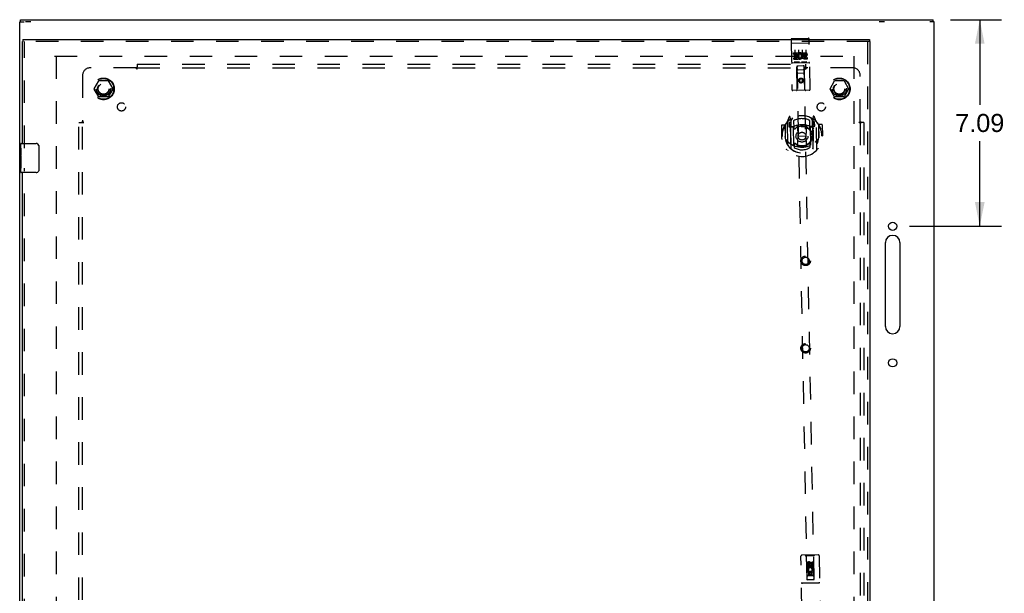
# Model space of a CAD drawing. Header units: inches. Extents: x 0 to 141, y 0 to 91.
# Tile 12 of 15: x 33 to 67, y 47 to 67. Entities that reach past the tile are written whole.
import ezdxf

# ---------------------------------------------------------------- set-up
doc = ezdxf.new("R2010")
doc.units = ezdxf.units.IN
doc.header["$LTSCALE"] = 7.730338
doc.header["$MEASUREMENT"] = 0
doc.linetypes.add('HIDDEN', pattern=[0.2, 0.1, -0.1])
doc.layers.get('0').update_dxf_attribs({"linetype": 'CONTINUOUS'})
for name, color, linetype in [('DEFAULT_2', 8, 'HIDDEN'), ('DIMENSIONS', 7, 'CONTINUOUS'), ('DOOR_ASSEMBLY', 7, 'CONTINUOUS'), ('SUBPANEL', 7, 'CONTINUOUS')]:
    doc.layers.add(name, color=color, linetype=linetype)
doc.styles.get("Standard").update_dxf_attribs({"font": 'arial.ttf'})
doc.dimstyles.new('DIMSTYLE_1', dxfattribs={"dimtxt": 0.620081, "dimasz": 0.826774, "dimexe": 0.09, "dimexo": 0.07, "dimgap": 0.0375, "dimtad": 0, "dimtih": 1, "dimtoh": 1, "dimzin": 4, "dimdsep": 46, "dimtxsty": 'Standard', "dimblk": '_FILLED', "dimblk1": '_FILLED', "dimblk2": '_FILLED', "dimcen": 0.09, "dimadec": 3, "dimazin": 1, "dimtfac": 1, "dimtdec": 3, "dimtofl": 0, "dimtmove": 0, "dimatfit": 3, "dimldrblk": '_FILLED', "dimfxl": 0, "dimtolj": 1, "dimtzin": 4, "dimarcsym": 0})

# ---------------------------------------------------------------- blocks, each defined once
blk = doc.blocks.new('_FILLED')
at = {"color": 0, "linetype": 'ByBlock'}
blk.add_solid([(0, 0), (-1, 0.2), (-1, -0.2)], dxfattribs=at)
blk = doc.blocks.new('*D1')
at = {"layer": 'DIMENSIONS', "color": 2, "linetype": 'Continuous'}
for p, q in [((64.723, 66.695), (66.474, 66.695)), ((65.73, 66.695), (65.73, 63.77)), ((65.73, 59.605), (65.73, 62.53)), ((63.318, 59.605), (66.474, 59.605))]:
    blk.add_line(p, q, dxfattribs=at)
at = {"layer": 'DIMENSIONS', "color": 2, "linetype": 'Continuous', "xscale": 0.8267740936, "yscale": 0.8267740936, "zscale": 0.8267740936}
for p, rotation in [((65.73, 66.695), 90), ((65.73, 59.605), 270)]:
    blk.add_blockref('_FILLED', p, dxfattribs=dict(at, rotation=rotation))
at = {"layer": 'DIMENSIONS', "color": 2, "linetype": 'Continuous', "insert": (65.73, 63.46), "char_height": 0.6201, "width": 1.68505, "attachment_point": 2, "line_spacing_factor": 0.9}
blk.add_mtext('7.09', dxfattribs=at)

msp = doc.modelspace()

# ---------------------------------------------------------------- linework, layer by layer
at = {"color": 3, "linetype": 'Continuous'}
for p, q in [((32.785, 24.77), (32.785, 66.62)), ((32.81, 66.695), (64.135, 66.695)), ((64.16, 24.77), (64.16, 66.62)), ((62.49, 56.167), (62.49, 59.042)), ((62.99, 59.042), (62.99, 56.167))]:
    msp.add_line(p, q, dxfattribs=at)
at = {"color": 7, "linetype": 'Continuous'}
for p, q in [((32.785, 66.62), (32.94, 66.62)), ((32.81, 66.62), (32.81, 66.695)), ((33.163, 66.62), (32.981, 66.62)), ((62.463, 66.62), (62.281, 66.62)), ((64.16, 66.62), (64.015, 66.62)), ((64.135, 66.62), (64.135, 66.695))]:
    msp.add_line(p, q, dxfattribs=at)
at = {"color": 3, "linetype": 'Continuous'}
for centre in [(62.74, 59.605), (62.74, 54.917)]:
    msp.add_circle(centre, 0.141, dxfattribs=at)
for centre, start, end in [((62.74, 59.042), 0, 180), ((62.74, 56.167), 180, 360)]:
    msp.add_arc(centre, 0.25, start, end, dxfattribs=at)
at = {"layer": 'DEFAULT_2', "color": 8, "linetype": 'HIDDEN'}
for p, q in [((33.98, 65.445), (61.465, 65.445)), ((34.035, 65.442), (34.035, 25.948)), ((61.41, 65.442), (61.41, 25.948)), ((35.342, 64.325), (35.496, 64.593)), ((35.814, 64.598), (35.505, 64.598)), ((35.823, 64.593), (35.977, 64.325)), ((60.592, 64.325), (60.746, 64.593)), ((61.064, 64.598), (60.755, 64.598)), ((61.073, 64.593), (61.227, 64.325)), ((35.496, 64.048), (35.342, 64.315)), ((35.977, 64.315), (35.823, 64.048)), ((60.746, 64.048), (60.592, 64.315)), ((61.227, 64.315), (61.073, 64.048)), ((35.814, 64.043), (35.505, 64.043)), ((61.064, 64.043), (60.755, 64.043))]:
    msp.add_line(p, q, dxfattribs=at)
for centre, radius in [((35.66, 64.32), 0.372), ((35.66, 64.32), 0.356), ((60.91, 64.32), 0.372), ((60.91, 64.32), 0.356), ((35.66, 64.32), 0.204), ((35.66, 64.32), 0.183), ((60.91, 64.32), 0.204), ((60.91, 64.32), 0.183)]:
    msp.add_circle(centre, radius, dxfattribs=at)
for centre, start, end in [((35.505, 64.588), 90.0113, 149.988), ((35.814, 64.588), 30.0108, 89.9876), ((60.755, 64.588), 90.0113, 149.988), ((61.064, 64.588), 30.0108, 89.9876), ((35.351, 64.32), 150.0117, 209.9873), ((35.968, 64.32), 330.0117, 29.9873), ((60.601, 64.32), 150.0117, 209.9873), ((61.218, 64.32), 330.0117, 29.9873), ((35.505, 64.053), 210.0108, 269.9876), ((35.814, 64.053), 270.0113, 329.988), ((60.755, 64.053), 210.0108, 269.9876), ((61.064, 64.053), 270.0113, 329.988)]:
    msp.add_arc(centre, 0.01, start, end, dxfattribs=at)
at = {"layer": 'DOOR_ASSEMBLY', "color": 3, "linetype": 'Continuous'}
for p, q in [((32.88, 62.445), (32.88, 65.945)), ((32.893, 66.02), (61.942, 66.02)), ((61.955, 65.945), (61.955, 25.445)), ((32.88, 46.195), (32.88, 61.445))]:
    msp.add_line(p, q, dxfattribs=at)
at = {"layer": 'DOOR_ASSEMBLY', "color": 7, "linetype": 'Continuous'}
for p, q in [((32.88, 65.945), (32.893, 65.945)), ((32.893, 66.02), (32.893, 65.945)), ((61.942, 66.02), (61.942, 65.945)), ((61.955, 65.945), (61.942, 65.945)), ((32.82, 62.286), (32.82, 62.43)), ((32.82, 62.03), (32.82, 62.283)), ((32.828, 62.228), (32.82, 62.228)), ((32.83, 62.06), (32.83, 62.217)), ((32.835, 62.445), (33.345, 62.445)), ((33.444, 62.345), (33.444, 61.545)), ((32.82, 62.06), (32.83, 62.06)), ((32.82, 61.46), (32.82, 62.028)), ((32.822, 61.998), (32.82, 61.998)), ((32.82, 61.866), (32.829, 61.866)), ((32.83, 61.877), (32.83, 61.93)), ((32.82, 61.83), (32.83, 61.83)), ((32.82, 61.767), (32.83, 61.767)), ((32.82, 61.599), (32.83, 61.599)), ((32.83, 61.599), (32.83, 61.83)), ((33.345, 61.445), (32.835, 61.445))]:
    msp.add_line(p, q, dxfattribs=at)
at = {"layer": 'DOOR_ASSEMBLY', "color": 8, "linetype": 'HIDDEN'}
for p, q in [((61.942, 65.945), (32.893, 65.945)), ((32.955, 62.29), (32.955, 65.945)), ((59.253, 66.015), (59.286, 64.29)), ((59.275, 65.887), (59.275, 65.886)), ((59.276, 65.887), (59.275, 65.887)), ((59.277, 65.887), (59.276, 65.887)), ((59.278, 65.887), (59.277, 65.887)), ((59.279, 65.887), (59.278, 65.887)), ((59.279, 65.887), (59.279, 65.887)), ((59.28, 65.887), (59.279, 65.887)), ((59.281, 65.887), (59.28, 65.887)), ((59.282, 65.887), (59.281, 65.887)), ((59.283, 65.887), (59.282, 65.887)), ((59.283, 66.045), (59.848, 66.056)), ((59.284, 65.887), (59.283, 65.887)), ((59.286, 65.887), (59.285, 65.887)), ((59.286, 65.887), (59.851, 65.898)), ((59.851, 65.898), (59.852, 65.898)), ((59.852, 65.898), (59.853, 65.898)), ((59.853, 65.898), (59.853, 65.898)), ((59.853, 65.898), (59.854, 65.898)), ((59.854, 65.898), (59.855, 65.898)), ((59.855, 65.898), (59.856, 65.898)), ((59.856, 65.898), (59.857, 65.898)), ((59.857, 65.898), (59.858, 65.898)), ((59.858, 65.898), (59.858, 65.898)), ((59.858, 65.898), (59.859, 65.898)), ((59.859, 65.898), (59.86, 65.898)), ((59.86, 65.898), (59.861, 65.898)), ((59.861, 65.898), (59.862, 65.898)), ((59.862, 65.898), (59.862, 65.898)), ((59.862, 65.898), (59.863, 65.898)), ((59.863, 65.898), (59.864, 65.898)), ((59.911, 64.302), (59.878, 66.027)), ((61.88, 65.945), (61.88, 25.445)), ((59.272, 65.886), (59.272, 65.886)), ((59.273, 65.886), (59.272, 65.886)), ((59.274, 65.886), (59.273, 65.886)), ((59.275, 65.886), (59.274, 65.886)), ((59.343, 65.553), (59.499, 65.556)), ((59.344, 65.511), (59.343, 65.553)), ((59.385, 65.656), (59.391, 65.35)), ((59.502, 65.379), (59.499, 65.556)), ((59.51, 65.658), (59.516, 65.352)), ((59.635, 65.661), (59.641, 65.355)), ((59.655, 65.559), (59.747, 65.561)), ((59.656, 65.517), (59.655, 65.559)), ((59.76, 65.663), (59.766, 65.357)), ((59.299, 65.217), (59.863, 65.228)), ((59.344, 65.511), (59.457, 65.513)), ((59.346, 65.383), (59.46, 65.385)), ((59.347, 65.34), (59.346, 65.383)), ((59.347, 65.34), (59.503, 65.343)), ((59.366, 65.469), (59.458, 65.471)), ((59.366, 65.427), (59.366, 65.469)), ((59.366, 65.427), (59.459, 65.428)), ((59.542, 65.238), (59.37, 65.235)), ((59.458, 65.471), (59.457, 65.513)), ((59.46, 65.385), (59.459, 65.428)), ((59.502, 65.379), (59.515, 65.398)), ((59.503, 65.343), (59.503, 65.356)), ((59.506, 65.354), (59.503, 65.356)), ((59.524, 65.509), (59.506, 65.548)), ((59.792, 65.243), (59.62, 65.239)), ((59.656, 65.517), (59.748, 65.519)), ((59.717, 65.433), (59.764, 65.434)), ((59.721, 65.474), (59.749, 65.475)), ((59.722, 65.39), (59.815, 65.392)), ((59.723, 65.347), (59.815, 65.349)), ((59.815, 65.349), (59.815, 65.392)), ((59.478, 65.104), (59.457, 65.103)), ((59.469, 64.293), (59.457, 65.103)), ((59.458, 65.103), (59.797, 47.474)), ((59.688, 65.108), (59.478, 65.104)), ((59.501, 64.979), (59.671, 64.982)), ((59.71, 65.108), (59.688, 65.108)), ((60.047, 47.479), (59.708, 65.108)), ((59.729, 64.298), (59.71, 65.108)), ((59.716, 64.858), (59.46, 64.853)), ((59.591, 64.678), (59.53, 64.64)), ((59.53, 64.64), (59.531, 64.568)), ((59.53, 64.64), (59.54, 64.635)), ((59.531, 64.568), (59.541, 64.574)), ((59.531, 64.568), (59.594, 64.533)), ((59.592, 64.666), (59.54, 64.635)), ((59.54, 64.635), (59.541, 64.574)), ((59.541, 64.574), (59.594, 64.545)), ((59.591, 64.678), (59.592, 64.666)), ((59.655, 64.643), (59.591, 64.678)), ((59.645, 64.637), (59.592, 64.666)), ((59.594, 64.545), (59.646, 64.576)), ((59.594, 64.533), (59.656, 64.571)), ((59.594, 64.533), (59.594, 64.545)), ((59.655, 64.643), (59.645, 64.637)), ((59.646, 64.576), (59.645, 64.637)), ((59.656, 64.571), (59.646, 64.576)), ((59.656, 64.571), (59.655, 64.643)), ((59.882, 64.271), (59.317, 64.26)), ((59.191, 63.362), (59.124, 63.185)), ((59.215, 63.262), (59.215, 63.262)), ((59.215, 63.262), (59.215, 63.262)), ((59.215, 63.262), (59.215, 63.262)), ((59.236, 63.279), (59.22, 63.359)), ((59.255, 62.263), (59.236, 63.279)), ((59.263, 62.268), (59.243, 63.271)), ((59.245, 63.212), (59.312, 63.322)), ((59.246, 63.246), (59.25, 63.039)), ((59.344, 63.226), (59.349, 62.973)), ((59.899, 62.984), (59.894, 63.237)), ((59.922, 63.334), (59.994, 63.226)), ((59.995, 63.053), (59.991, 63.261)), ((60.013, 62.282), (59.993, 63.285)), ((60.013, 63.375), (60.001, 63.294)), ((60.001, 63.294), (60.02, 62.278)), ((60.063, 63.188), (60.003, 63.187)), ((60.022, 63.277), (60.018, 63.281)), ((60.115, 63.204), (60.042, 63.378)), ((60.066, 63.038), (60.063, 63.188)), ((60.139, 62.226), (60.12, 63.193)), ((58.922, 63.06), (58.93, 62.687)), ((59.04, 63.077), (58.937, 63.075)), ((59.04, 63.077), (59.047, 62.689)), ((59.048, 63.062), (59.04, 63.077)), ((59.047, 63.08), (59.056, 62.623)), ((59.12, 63.174), (59.139, 62.207)), ((59.238, 63.172), (59.178, 63.171)), ((59.178, 63.171), (59.181, 63.021)), ((59.181, 63.021), (59.241, 63.022)), ((59.187, 63.143), (59.217, 63.098)), ((59.246, 63.152), (59.191, 63.151)), ((59.341, 63.023), (59.268, 63.021)), ((59.271, 63.019), (59.337, 63.021)), ((59.353, 62.382), (59.341, 63.013)), ((59.46, 63.041), (59.497, 62.698)), ((59.786, 63.047), (59.762, 62.703)), ((59.978, 63.035), (59.906, 63.034)), ((59.906, 63.024), (59.918, 62.393)), ((59.91, 63.032), (59.976, 63.033)), ((60.051, 63.167), (59.996, 63.166)), ((60.006, 63.037), (60.066, 63.038)), ((60.026, 63.113), (60.055, 63.16)), ((60.197, 63.102), (60.206, 62.645)), ((60.204, 63.1), (60.197, 63.084)), ((60.307, 63.101), (60.204, 63.1)), ((60.212, 62.711), (60.204, 63.1)), ((60.322, 63.087), (60.329, 62.714)), ((58.93, 62.687), (58.945, 62.687)), ((59.047, 62.689), (59.062, 62.689)), ((59.056, 62.623), (59.056, 62.62)), ((59.473, 62.358), (59.497, 62.698)), ((59.497, 62.698), (59.762, 62.703)), ((59.799, 62.364), (59.762, 62.703)), ((60.212, 62.711), (60.197, 62.711)), ((60.206, 62.645), (60.205, 62.642)), ((60.314, 62.713), (60.329, 62.714)), ((59.36, 62.412), (59.362, 62.31)), ((59.912, 62.32), (59.91, 62.423)), ((32.955, 46.04), (32.955, 61.6)), ((60.188, 48.324), (59.623, 48.313)), ((60.036, 48.291), (60.066, 48.322)), ((59.63, 46.426), (59.594, 48.283)), ((59.776, 48.286), (59.746, 48.316)), ((60.036, 48.291), (59.776, 48.286)), ((59.776, 48.286), (59.795, 47.477)), ((59.807, 47.927), (59.805, 48.02)), ((59.847, 48.02), (59.849, 47.928)), ((59.911, 48.051), (59.849, 48.013)), ((59.849, 48.013), (59.859, 48.008)), ((59.849, 48.013), (59.851, 47.941)), ((59.911, 48.039), (59.859, 48.008)), ((59.859, 48.008), (59.86, 47.947)), ((59.892, 47.993), (59.891, 48.021)), ((59.974, 48.016), (59.911, 48.051)), ((59.911, 48.051), (59.911, 48.039)), ((59.964, 48.01), (59.911, 48.039)), ((59.932, 48.036), (59.933, 47.99)), ((59.974, 48.016), (59.964, 48.01)), ((59.965, 47.949), (59.964, 48.01)), ((59.974, 48.087), (60.017, 48.088)), ((59.976, 47.994), (59.974, 48.087)), ((59.976, 47.944), (59.974, 48.016)), ((60.017, 48.088), (60.019, 47.995)), ((60.048, 47.481), (60.036, 48.291)), ((60.219, 48.295), (60.254, 46.438)), ((60.045, 47.731), (59.79, 47.727)), ((59.849, 47.928), (59.807, 47.927)), ((59.81, 47.771), (59.987, 47.774)), ((59.813, 47.615), (59.81, 47.771)), ((59.857, 47.796), (59.818, 47.779)), ((59.851, 47.941), (59.86, 47.947)), ((59.851, 47.941), (59.914, 47.906)), ((59.895, 47.73), (59.853, 47.729)), ((59.853, 47.729), (59.855, 47.616)), ((59.86, 47.947), (59.913, 47.918)), ((59.897, 47.638), (59.895, 47.73)), ((59.913, 47.918), (59.965, 47.949)), ((59.914, 47.906), (59.913, 47.918)), ((59.914, 47.906), (59.976, 47.944)), ((59.981, 47.732), (59.938, 47.731)), ((59.938, 47.731), (59.94, 47.639)), ((59.976, 47.944), (59.965, 47.949)), ((59.987, 47.774), (59.968, 47.787)), ((59.983, 47.618), (59.981, 47.732)), ((60.012, 47.778), (60.011, 47.775)), ((60.011, 47.775), (60.023, 47.775)), ((60.023, 47.775), (60.026, 47.619)), ((60.207, 47.359), (59.642, 47.349)), ((59.795, 47.477), (60.048, 47.481)), ((59.798, 47.478), (59.799, 47.478)), ((59.799, 47.478), (59.802, 47.478)), ((59.802, 47.474), (59.799, 47.474)), ((59.802, 47.478), (59.809, 47.479)), ((59.808, 47.474), (59.802, 47.474)), ((59.817, 47.474), (59.808, 47.474)), ((59.809, 47.479), (60.027, 47.483)), ((59.855, 47.616), (59.813, 47.615)), ((59.817, 47.474), (60.027, 47.478)), ((60.005, 47.606), (59.835, 47.602)), ((59.94, 47.639), (59.897, 47.638)), ((60.026, 47.619), (59.983, 47.618)), ((60.027, 47.483), (60.036, 47.483)), ((60.035, 47.479), (60.027, 47.478)), ((60.042, 47.479), (60.035, 47.479)), ((60.036, 47.483), (60.042, 47.483)), ((60.042, 47.483), (60.045, 47.483)), ((60.045, 47.479), (60.042, 47.479)), ((60.046, 47.479), (60.045, 47.479))]:
    msp.add_line(p, q, dxfattribs=at)
for points in [[(59.285, 65.887), (59.284, 65.887), (59.284, 65.887)], [(59.864, 65.898), (59.865, 65.897), (59.865, 65.897), (59.865, 65.897), (59.866, 65.897), (59.866, 65.897), (59.867, 65.897), (59.867, 65.897), (59.867, 65.897), (59.868, 65.897), (59.868, 65.897), (59.868, 65.897), (59.869, 65.897), (59.869, 65.897), (59.869, 65.897), (59.87, 65.897), (59.87, 65.897), (59.87, 65.897), (59.871, 65.897), (59.871, 65.896), (59.871, 65.896), (59.872, 65.896), (59.872, 65.896), (59.872, 65.896), (59.872, 65.896), (59.873, 65.896), (59.873, 65.896), (59.873, 65.896), (59.874, 65.896), (59.874, 65.896), (59.874, 65.896), (59.874, 65.896), (59.875, 65.896), (59.875, 65.895), (59.875, 65.895), (59.875, 65.895), (59.876, 65.895), (59.876, 65.895), (59.876, 65.895), (59.876, 65.895), (59.876, 65.895), (59.877, 65.895), (59.877, 65.895), (59.877, 65.895), (59.877, 65.895), (59.877, 65.894), (59.878, 65.894), (59.878, 65.894), (59.878, 65.894), (59.878, 65.894), (59.878, 65.894), (59.879, 65.894), (59.879, 65.894), (59.879, 65.894), (59.879, 65.894), (59.879, 65.894), (59.879, 65.893), (59.879, 65.893), (59.879, 65.893), (59.88, 65.893), (59.88, 65.893), (59.88, 65.893), (59.88, 65.893), (59.88, 65.893), (59.88, 65.893), (59.88, 65.893), (59.88, 65.892), (59.88, 65.892), (59.88, 65.892), (59.88, 65.892), (59.88, 65.892), (59.881, 65.892), (59.881, 65.892), (59.881, 65.892), (59.881, 65.892), (59.881, 65.891), (59.881, 65.891), (59.881, 65.891), (59.881, 65.891)], [(59.272, 65.886), (59.271, 65.886), (59.271, 65.886), (59.27, 65.886), (59.27, 65.886), (59.27, 65.886), (59.269, 65.886), (59.269, 65.886), (59.269, 65.886), (59.268, 65.885), (59.268, 65.885), (59.268, 65.885), (59.267, 65.885), (59.267, 65.885), (59.267, 65.885), (59.266, 65.885), (59.266, 65.885), (59.266, 65.885), (59.265, 65.885), (59.265, 65.885), (59.265, 65.885), (59.264, 65.885), (59.264, 65.885), (59.264, 65.884), (59.264, 65.884), (59.263, 65.884), (59.263, 65.884), (59.263, 65.884), (59.263, 65.884), (59.262, 65.884), (59.262, 65.884), (59.262, 65.884), (59.262, 65.884), (59.261, 65.884), (59.261, 65.883), (59.261, 65.883), (59.261, 65.883), (59.26, 65.883), (59.26, 65.883), (59.26, 65.883), (59.26, 65.883), (59.259, 65.883), (59.259, 65.883), (59.259, 65.883), (59.259, 65.883), (59.259, 65.882), (59.259, 65.882), (59.258, 65.882), (59.258, 65.882), (59.258, 65.882), (59.258, 65.882), (59.258, 65.882), (59.258, 65.882), (59.257, 65.882), (59.257, 65.882), (59.257, 65.881), (59.257, 65.881), (59.257, 65.881), (59.257, 65.881), (59.257, 65.881), (59.257, 65.881), (59.257, 65.881), (59.256, 65.881), (59.256, 65.881), (59.256, 65.881), (59.256, 65.88), (59.256, 65.88), (59.256, 65.88), (59.256, 65.88), (59.256, 65.88), (59.256, 65.88), (59.256, 65.88), (59.256, 65.88), (59.256, 65.88), (59.256, 65.879), (59.256, 65.879), (59.256, 65.879), (59.256, 65.879)], [(59.37, 65.235), (59.37, 65.235), (59.369, 65.235), (59.369, 65.235), (59.369, 65.235), (59.369, 65.235), (59.369, 65.235), (59.368, 65.235), (59.368, 65.235), (59.368, 65.235), (59.368, 65.235), (59.368, 65.235), (59.367, 65.235), (59.367, 65.235), (59.367, 65.235), (59.367, 65.235), (59.367, 65.235), (59.367, 65.235), (59.366, 65.235), (59.366, 65.235), (59.366, 65.235), (59.366, 65.235), (59.366, 65.235), (59.366, 65.235), (59.366, 65.235), (59.365, 65.235), (59.365, 65.235), (59.365, 65.235), (59.365, 65.235), (59.365, 65.235), (59.365, 65.235), (59.365, 65.235), (59.365, 65.235), (59.364, 65.235), (59.364, 65.235), (59.364, 65.235), (59.364, 65.235), (59.364, 65.235), (59.364, 65.235), (59.364, 65.235), (59.364, 65.236), (59.364, 65.236), (59.364, 65.236), (59.363, 65.236), (59.363, 65.236), (59.363, 65.236), (59.363, 65.236)], [(59.548, 65.239), (59.548, 65.239), (59.548, 65.239), (59.548, 65.239), (59.548, 65.239), (59.548, 65.239), (59.548, 65.239), (59.548, 65.239), (59.547, 65.239), (59.547, 65.239), (59.547, 65.239), (59.547, 65.239), (59.547, 65.239), (59.547, 65.239), (59.547, 65.239), (59.547, 65.239), (59.547, 65.239), (59.546, 65.239), (59.546, 65.239), (59.546, 65.239), (59.546, 65.239), (59.546, 65.238), (59.546, 65.238), (59.546, 65.238), (59.545, 65.238), (59.545, 65.238), (59.545, 65.238), (59.545, 65.238), (59.545, 65.238), (59.545, 65.238), (59.545, 65.238), (59.544, 65.238), (59.544, 65.238), (59.544, 65.238), (59.544, 65.238), (59.544, 65.238), (59.544, 65.238), (59.543, 65.238), (59.543, 65.238), (59.543, 65.238), (59.543, 65.238), (59.543, 65.238), (59.542, 65.238), (59.542, 65.238), (59.542, 65.238), (59.542, 65.238)], [(59.62, 65.239), (59.62, 65.239), (59.619, 65.239), (59.619, 65.239), (59.619, 65.239), (59.619, 65.239), (59.619, 65.239), (59.618, 65.239), (59.618, 65.239), (59.618, 65.239), (59.618, 65.24), (59.618, 65.24), (59.617, 65.24), (59.617, 65.24), (59.617, 65.24), (59.617, 65.24), (59.617, 65.24), (59.617, 65.24), (59.616, 65.24), (59.616, 65.24), (59.616, 65.24), (59.616, 65.24), (59.616, 65.24), (59.616, 65.24), (59.616, 65.24), (59.615, 65.24), (59.615, 65.24), (59.615, 65.24), (59.615, 65.24), (59.615, 65.24), (59.615, 65.24), (59.615, 65.24), (59.615, 65.24), (59.614, 65.24), (59.614, 65.24), (59.614, 65.24), (59.614, 65.24), (59.614, 65.24), (59.614, 65.24), (59.614, 65.24), (59.614, 65.24), (59.614, 65.24), (59.614, 65.24), (59.613, 65.24), (59.613, 65.24), (59.613, 65.241), (59.613, 65.241)], [(59.798, 65.244), (59.798, 65.244), (59.798, 65.244), (59.798, 65.244), (59.798, 65.244), (59.798, 65.244), (59.798, 65.244), (59.797, 65.244), (59.797, 65.244), (59.797, 65.244), (59.797, 65.244), (59.797, 65.244), (59.797, 65.244), (59.797, 65.244), (59.797, 65.244), (59.797, 65.243), (59.796, 65.243), (59.796, 65.243), (59.796, 65.243), (59.796, 65.243), (59.796, 65.243), (59.796, 65.243), (59.796, 65.243), (59.796, 65.243), (59.795, 65.243), (59.795, 65.243), (59.795, 65.243), (59.795, 65.243), (59.795, 65.243), (59.795, 65.243), (59.795, 65.243), (59.794, 65.243), (59.794, 65.243), (59.794, 65.243), (59.794, 65.243), (59.794, 65.243), (59.794, 65.243), (59.793, 65.243), (59.793, 65.243), (59.793, 65.243), (59.793, 65.243), (59.793, 65.243), (59.792, 65.243), (59.792, 65.243), (59.792, 65.243), (59.792, 65.243)], [(59.076, 63.128), (59.076, 63.129), (59.077, 63.13), (59.078, 63.131), (59.078, 63.132), (59.079, 63.133), (59.08, 63.133), (59.081, 63.134), (59.081, 63.135), (59.082, 63.136), (59.083, 63.137), (59.084, 63.137), (59.084, 63.138), (59.085, 63.139), (59.086, 63.139), (59.087, 63.14), (59.088, 63.141), (59.088, 63.141), (59.089, 63.142), (59.09, 63.143), (59.091, 63.143), (59.092, 63.144), (59.092, 63.145), (59.093, 63.145), (59.094, 63.146), (59.095, 63.146), (59.096, 63.147), (59.097, 63.147), (59.098, 63.148), (59.099, 63.149), (59.099, 63.149), (59.1, 63.149), (59.101, 63.15), (59.102, 63.15), (59.103, 63.151)], [(60.138, 63.171), (60.139, 63.17), (60.14, 63.17), (60.141, 63.169), (60.142, 63.169), (60.143, 63.169), (60.144, 63.168), (60.145, 63.168), (60.145, 63.167), (60.146, 63.167), (60.147, 63.166), (60.148, 63.166), (60.149, 63.165), (60.15, 63.164), (60.151, 63.164), (60.152, 63.163), (60.152, 63.163), (60.153, 63.162), (60.154, 63.161), (60.155, 63.161), (60.156, 63.16), (60.157, 63.159), (60.157, 63.159), (60.158, 63.158), (60.159, 63.157), (60.16, 63.156), (60.16, 63.156), (60.161, 63.155), (60.162, 63.154), (60.163, 63.153), (60.163, 63.153), (60.164, 63.152), (60.165, 63.151), (60.166, 63.15), (60.166, 63.149)], [(59.099, 62.577), (59.102, 62.571), (59.106, 62.566), (59.109, 62.562), (59.112, 62.557), (59.114, 62.553), (59.117, 62.549), (59.12, 62.545), (59.123, 62.541), (59.125, 62.537), (59.128, 62.533), (59.13, 62.53), (59.133, 62.527), (59.135, 62.524), (59.138, 62.521), (59.14, 62.518), (59.142, 62.515), (59.144, 62.512), (59.147, 62.509), (59.149, 62.507), (59.151, 62.505), (59.153, 62.502), (59.155, 62.5), (59.157, 62.498), (59.159, 62.496), (59.161, 62.494), (59.163, 62.492), (59.164, 62.49), (59.166, 62.488), (59.168, 62.487), (59.17, 62.485), (59.171, 62.483), (59.173, 62.482), (59.175, 62.48), (59.176, 62.479), (59.178, 62.478), (59.179, 62.476)], [(60.088, 62.494), (60.089, 62.495), (60.091, 62.497), (60.092, 62.498), (60.094, 62.5), (60.095, 62.501), (60.097, 62.503), (60.099, 62.504), (60.1, 62.506), (60.102, 62.508), (60.104, 62.51), (60.106, 62.512), (60.108, 62.514), (60.109, 62.516), (60.111, 62.518), (60.113, 62.521), (60.115, 62.523), (60.117, 62.526), (60.119, 62.528), (60.121, 62.531), (60.123, 62.534), (60.126, 62.537), (60.128, 62.54), (60.13, 62.543), (60.132, 62.546), (60.135, 62.549), (60.137, 62.553), (60.139, 62.556), (60.142, 62.56), (60.144, 62.564), (60.147, 62.568), (60.15, 62.573), (60.152, 62.577), (60.155, 62.582), (60.158, 62.587), (60.161, 62.592), (60.164, 62.597)], [(59.121, 62.23), (59.12, 62.23), (59.119, 62.231), (59.118, 62.231), (59.117, 62.231), (59.116, 62.232), (59.115, 62.232), (59.114, 62.233), (59.113, 62.233), (59.113, 62.234), (59.112, 62.234), (59.111, 62.235), (59.11, 62.235), (59.109, 62.236), (59.108, 62.237), (59.107, 62.237), (59.106, 62.238), (59.106, 62.238), (59.105, 62.239), (59.104, 62.24), (59.103, 62.24), (59.102, 62.241), (59.102, 62.242), (59.101, 62.242), (59.1, 62.243), (59.099, 62.244), (59.098, 62.245), (59.098, 62.245), (59.097, 62.246), (59.096, 62.247), (59.095, 62.248), (59.095, 62.249), (59.094, 62.249), (59.093, 62.25), (59.093, 62.251)], [(59.824, 62.347), (59.819, 62.345), (59.813, 62.344), (59.808, 62.342), (59.803, 62.341), (59.797, 62.34), (59.792, 62.338), (59.786, 62.337), (59.781, 62.336), (59.775, 62.334), (59.77, 62.333), (59.765, 62.332), (59.759, 62.331), (59.754, 62.33), (59.748, 62.329), (59.743, 62.328), (59.737, 62.327), (59.732, 62.326), (59.726, 62.325), (59.72, 62.324), (59.715, 62.324), (59.709, 62.323), (59.704, 62.322), (59.698, 62.322), (59.693, 62.321), (59.687, 62.321), (59.682, 62.32), (59.676, 62.32), (59.67, 62.319), (59.665, 62.319), (59.659, 62.319), (59.654, 62.318), (59.648, 62.318), (59.642, 62.318), (59.637, 62.318), (59.631, 62.318), (59.626, 62.318), (59.62, 62.318), (59.614, 62.318), (59.609, 62.318), (59.603, 62.318), (59.598, 62.318), (59.592, 62.318), (59.586, 62.319), (59.581, 62.319), (59.575, 62.319), (59.57, 62.32), (59.564, 62.32), (59.559, 62.321), (59.553, 62.321), (59.547, 62.322), (59.542, 62.322), (59.536, 62.323), (59.531, 62.324), (59.525, 62.325), (59.52, 62.325), (59.514, 62.326), (59.509, 62.327), (59.503, 62.328), (59.498, 62.329), (59.492, 62.33), (59.487, 62.331), (59.481, 62.332), (59.476, 62.333), (59.47, 62.335), (59.465, 62.336), (59.459, 62.337), (59.454, 62.338), (59.448, 62.34)], [(60.183, 62.272), (60.182, 62.271), (60.182, 62.27), (60.181, 62.269), (60.18, 62.269), (60.18, 62.268), (60.179, 62.267), (60.178, 62.266), (60.178, 62.265), (60.177, 62.265), (60.176, 62.264), (60.175, 62.263), (60.175, 62.262), (60.174, 62.262), (60.173, 62.261), (60.172, 62.26), (60.171, 62.26), (60.171, 62.259), (60.17, 62.258), (60.169, 62.258), (60.168, 62.257), (60.167, 62.256), (60.166, 62.256), (60.166, 62.255), (60.165, 62.255), (60.164, 62.254), (60.163, 62.253), (60.162, 62.253), (60.161, 62.252), (60.16, 62.252), (60.159, 62.251), (60.159, 62.251), (60.158, 62.25), (60.157, 62.25), (60.156, 62.25)], [(59.797, 47.478), (59.797, 47.478), (59.797, 47.478), (59.797, 47.478), (59.798, 47.478)], [(59.799, 47.474), (59.798, 47.474), (59.798, 47.474), (59.797, 47.474), (59.797, 47.474), (59.797, 47.474)], [(60.045, 47.483), (60.046, 47.483), (60.046, 47.483), (60.047, 47.483), (60.047, 47.483), (60.047, 47.483)], [(60.047, 47.479), (60.047, 47.479), (60.047, 47.479), (60.046, 47.479), (60.046, 47.479)]]:
    msp.add_lwpolyline(points, dxfattribs=at)
at = {"layer": 'DOOR_ASSEMBLY', "color": 7, "linetype": 'Continuous'}
for points in [[(32.82, 62.286), (32.82, 62.283), (32.82, 62.279), (32.821, 62.273), (32.822, 62.267), (32.824, 62.26), (32.825, 62.253), (32.826, 62.244), (32.828, 62.236)], [(32.828, 62.236), (32.829, 62.227), (32.83, 62.217)], [(33.438, 62.381), (33.44, 62.376), (33.441, 62.37), (33.443, 62.364), (33.444, 62.358), (33.444, 62.352), (33.444, 62.345)], [(32.82, 62.03), (32.82, 62.023), (32.82, 62.015), (32.821, 62.007), (32.822, 61.998)], [(32.822, 61.998), (32.826, 61.972), (32.827, 61.963), (32.828, 61.954), (32.828, 61.945), (32.829, 61.937), (32.83, 61.93)], [(32.83, 61.877), (32.829, 61.871), (32.829, 61.864), (32.828, 61.858), (32.828, 61.852), (32.827, 61.847), (32.826, 61.841)], [(33.444, 61.545), (33.444, 61.539), (33.444, 61.533), (33.443, 61.527), (33.441, 61.521), (33.44, 61.515), (33.438, 61.509)]]:
    msp.add_lwpolyline(points, dxfattribs=at)
at = {"layer": 'DOOR_ASSEMBLY', "color": 8, "linetype": 'HIDDEN'}
for centre, radius in [((59.593, 64.606), 0.085), ((59.593, 64.606), 0.0845), ((59.629, 62.698), 0.35), ((59.629, 62.698), 0.335), ((59.629, 62.698), 0.205), ((59.629, 62.698), 0.133), ((59.755, 58.417), 0.164), ((59.755, 58.417), 0.124), ((59.755, 55.417), 0.164), ((59.755, 55.417), 0.124), ((59.912, 47.979), 0.085), ((59.912, 47.979), 0.0845)]:
    msp.add_circle(centre, radius, dxfattribs=at)
for centre, radius, start, end in [((59.283, 66.015), 0.03, 91.1008, 181.1008), ((59.848, 66.026), 0.03, 1.1008, 91.1008), ((59.551, 65.451), 0.107, 245.3644, 114.5035), ((59.749, 65.497), 0.0644, 283.4003, 91.1783), ((59.299, 65.187), 0.03, 91.1008, 181.1008), ((59.551, 65.451), 0.0639, 235.9903, 114.5034), ((59.722, 65.411), 0.0635, 91.1008, 271.1008), ((59.722, 65.412), 0.0219, 101.4078, 271.1008), ((59.749, 65.497), 0.0219, 271.0019, 91.1008), ((59.864, 65.198), 0.03, 1.1008, 91.1008), ((59.499, 65.064), 0.04, 91.1008, 181.1008), ((59.5, 65.019), 0.04, 181.1008, 271.1008), ((59.669, 65.067), 0.04, 1.1008, 91.1008), ((59.67, 65.022), 0.04, 271.1008, 1.1008), ((59.316, 64.29), 0.03, 181.1008, 271.1008), ((59.439, 64.293), 0.03, 271.1008, 1.1008), ((59.759, 64.299), 0.03, 181.1008, 271.1008), ((59.881, 64.301), 0.03, 271.1008, 1.1008), ((59.629, 62.7), 0.7, 126.6134, 55.5882), ((59.629, 62.698), 0.7, 36.3969, 145.8046), ((59.135, 63.175), 0.015, 136.1756, 181.1008), ((59.205, 63.356), 0.015, 11.1008, 159.2966), ((59.224, 63.246), 0.02, 1.1008, 126.6134), ((59.226, 63.246), 0.02, 1.1008, 126.3551), ((59.263, 63.271), 0.02, 122.5696, 181.1), ((59.629, 62.698), 0.6, 63.8212, 118.3804), ((59.973, 63.285), 0.02, 1.1008, 59.6303), ((60.011, 63.261), 0.02, 55.8465, 181.1008), ((60.014, 63.261), 0.02, 55.5882, 181.1008), ((60.028, 63.372), 0.015, 22.9049, 171.1008), ((60.105, 63.193), 0.015, 1.1008, 46.026), ((58.937, 63.06), 0.015, 91.1008, 181.1008), ((59.629, 62.7), 0.685, 148.0893, 181.1008), ((59.067, 63.08), 0.02, 145.8046, 181.1008), ((59.191, 63.146), 0.005, 91.1008, 213.78), ((59.635, 62.388), 0.7, 54.3327, 127.8689), ((59.061, 62.993), 0.188, 1.1008, 33.78), ((59.268, 63.041), 0.02, 181.1008, 271.1008), ((59.27, 63.039), 0.02, 181.1008, 271.1008), ((59.336, 63.041), 0.02, 271.1008, 294.5648), ((59.356, 63.013), 0.015, 114.0871, 181.1008), ((59.635, 62.386), 0.7, 67.6368, 114.5648), ((59.379, 62.974), 0.03, 181.1008, 312.2269), ((59.629, 62.698), 0.343, 49.9747, 132.2269), ((59.44, 63.039), 0.02, 6.1804, 106.7139), ((59.806, 63.046), 0.02, 75.4877, 176.0212), ((59.869, 62.983), 0.03, 229.9747, 1.1008), ((59.891, 63.023), 0.015, 1.1008, 68.1145), ((59.909, 63.052), 0.02, 247.6368, 271.1008), ((59.975, 63.053), 0.02, 271.1008, 1.1008), ((59.978, 63.055), 0.02, 271.1008, 1.1008), ((60.187, 63.015), 0.188, 148.4216, 181.1008), ((60.051, 63.162), 0.005, 328.4216, 91.1008), ((60.177, 63.102), 0.02, 1.1008, 36.3969), ((59.629, 62.7), 0.685, 1.1008, 34.1123), ((60.307, 63.086), 0.015, 1.1008, 91.1008), ((59.629, 62.703), 0.583, 181.3472, 0.8544), ((59.629, 62.708), 0.58, 188.763, 353.4386), ((59.076, 62.623), 0.02, 181.1008, 188.763), ((60.186, 62.644), 0.02, 353.4386, 1.1008), ((59.154, 62.207), 0.015, 181.1008, 226.026), ((59.623, 63.018), 0.7, 230.6298, 311.5718), ((59.27, 62.263), 0.015, 181.1008, 230.7421), ((59.283, 62.268), 0.02, 181.1008, 231.7602), ((59.368, 62.382), 0.015, 181.1008, 248.1145), ((59.39, 62.413), 0.03, 49.9747, 181.1008), ((59.629, 62.708), 0.48, 236.1469, 306.0547), ((59.629, 62.698), 0.343, 229.9747, 312.2269), ((59.453, 62.359), 0.02, 255.5256, 356.0212), ((59.818, 62.366), 0.02, 186.1804, 286.676), ((59.88, 62.422), 0.03, 1.1008, 132.2269), ((59.903, 62.392), 0.015, 294.0871, 1.1008), ((59.993, 62.282), 0.02, 310.4386, 1.0991), ((60.005, 62.277), 0.015, 311.4595, 1.1008), ((60.124, 62.226), 0.015, 316.1756, 1.1008), ((60.189, 48.294), 0.03, 1.1008, 91.1008), ((59.624, 48.283), 0.03, 91.1008, 181.1008), ((59.869, 48.021), 0.0644, 13.4003, 181.1783), ((59.869, 48.021), 0.0219, 1.0019, 181.1008), ((59.955, 47.994), 0.0635, 181.1008, 1.1008), ((59.954, 47.994), 0.0219, 191.4078, 1.1008), ((59.915, 47.823), 0.107, 335.3644, 204.5035), ((59.915, 47.823), 0.0639, 325.9903, 204.5034), ((59.641, 47.379), 0.03, 181.1008, 271.1008), ((59.835, 47.562), 0.04, 91.1008, 181.1008), ((59.836, 47.517), 0.04, 181.1008, 271.1008), ((60.005, 47.566), 0.04, 1.1008, 91.1008), ((60.006, 47.521), 0.04, 271.1008, 1.1008), ((60.206, 47.389), 0.03, 271.1008, 1.1008)]:
    msp.add_arc(centre, radius, start, end, dxfattribs=at)
at = {"layer": 'DOOR_ASSEMBLY', "color": 7, "linetype": 'Continuous'}
for centre, radius, start, end in [((32.835, 62.43), 0.015, 90, 180), ((33.345, 62.345), 0.1, 21.1999, 90), ((33.345, 61.545), 0.1, 270, 338.7946), ((32.835, 61.46), 0.015, 180, 270)]:
    msp.add_arc(centre, radius, start, end, dxfattribs=at)
msp.add_ellipse((33.02, 61.863), major_axis=(0.2, 0), ratio=0.432808, start_param=3.141593, end_param=3.403409, dxfattribs=at)
at = {"layer": 'SUBPANEL', "color": 8, "linetype": 'HIDDEN'}
for p, q in [((36.78, 65.039), (35.191, 65.039)), ((36.794, 65.019), (36.79, 65.026)), ((36.794, 65.053), (36.791, 65.05)), ((36.799, 65.058), (36.794, 65.053)), ((36.816, 65.164), (36.816, 65.077)), ((36.816, 65.164), (59.753, 65.164)), ((36.816, 64.998), (36.816, 65.077)), ((36.816, 65.039), (59.753, 65.039)), ((59.753, 65.164), (59.753, 65.077)), ((59.753, 64.998), (59.753, 65.077)), ((61.378, 65.039), (59.789, 65.039)), ((34.941, 64.789), (34.941, 63.199)), ((61.628, 63.199), (61.628, 64.789)), ((61.608, 63.186), (61.615, 63.19)), ((61.643, 63.185), (61.639, 63.189)), ((61.647, 63.181), (61.643, 63.185)), ((34.816, 28.226), (34.816, 63.164)), ((34.816, 63.164), (34.902, 63.164)), ((34.902, 63.164), (34.982, 63.164)), ((34.941, 28.226), (34.941, 63.164)), ((61.587, 63.164), (61.667, 63.164)), ((61.628, 63.164), (61.628, 28.226)), ((61.753, 63.164), (61.667, 63.164)), ((61.753, 63.164), (61.753, 28.226))]:
    msp.add_line(p, q, dxfattribs=at)
for points in [[(36.791, 65.05), (36.789, 65.048), (36.788, 65.047), (36.786, 65.045), (36.784, 65.043), (36.783, 65.042), (36.782, 65.04), (36.78, 65.039)], [(36.79, 65.026), (36.788, 65.028), (36.787, 65.03), (36.786, 65.032), (36.784, 65.034), (36.783, 65.036), (36.782, 65.037), (36.78, 65.039)], [(36.816, 64.998), (36.814, 64.999), (36.813, 64.999), (36.811, 65), (36.81, 65.001), (36.808, 65.002), (36.807, 65.003), (36.805, 65.004), (36.804, 65.005), (36.803, 65.007), (36.801, 65.008), (36.8, 65.01), (36.799, 65.011), (36.797, 65.013), (36.796, 65.015), (36.795, 65.017), (36.794, 65.019)], [(36.816, 65.077), (36.814, 65.076), (36.813, 65.074), (36.812, 65.072), (36.81, 65.07), (36.809, 65.068), (36.807, 65.067), (36.806, 65.065), (36.804, 65.063), (36.803, 65.062), (36.802, 65.06), (36.8, 65.059), (36.799, 65.058)], [(59.753, 65.077), (59.755, 65.076), (59.756, 65.074), (59.758, 65.072), (59.759, 65.07), (59.76, 65.068), (59.762, 65.067), (59.763, 65.065), (59.765, 65.063), (59.766, 65.062), (59.767, 65.06), (59.769, 65.059), (59.77, 65.058), (59.773, 65.055)], [(59.753, 64.998), (59.755, 64.999), (59.756, 64.999), (59.758, 65), (59.759, 65.001), (59.761, 65.002), (59.762, 65.003), (59.764, 65.004), (59.765, 65.005), (59.767, 65.007), (59.768, 65.008), (59.769, 65.01), (59.77, 65.011), (59.772, 65.013), (59.773, 65.015), (59.774, 65.017), (59.775, 65.019), (59.779, 65.026)], [(59.773, 65.055), (59.776, 65.052), (59.778, 65.05), (59.78, 65.048), (59.781, 65.047), (59.783, 65.045), (59.785, 65.043), (59.786, 65.042), (59.787, 65.04), (59.789, 65.039)], [(59.779, 65.026), (59.781, 65.028), (59.782, 65.03), (59.783, 65.032), (59.785, 65.034), (59.786, 65.036), (59.787, 65.037), (59.789, 65.039)], [(34.902, 63.164), (34.904, 63.165), (34.906, 63.167), (34.908, 63.168), (34.91, 63.17), (34.911, 63.171), (34.913, 63.173), (34.915, 63.174), (34.916, 63.175), (34.918, 63.177), (34.919, 63.178), (34.921, 63.18), (34.922, 63.181), (34.925, 63.184)], [(34.925, 63.184), (34.928, 63.187), (34.93, 63.189), (34.932, 63.19), (34.933, 63.192), (34.935, 63.194), (34.937, 63.195), (34.938, 63.197), (34.94, 63.198), (34.941, 63.199)], [(34.954, 63.19), (34.952, 63.191), (34.95, 63.193), (34.948, 63.194), (34.946, 63.195), (34.944, 63.197), (34.942, 63.198), (34.941, 63.199)], [(34.982, 63.164), (34.981, 63.166), (34.98, 63.167), (34.98, 63.169), (34.979, 63.17), (34.978, 63.172), (34.977, 63.173), (34.976, 63.174), (34.974, 63.176), (34.973, 63.177), (34.971, 63.179), (34.97, 63.18), (34.968, 63.181), (34.966, 63.182), (34.965, 63.184), (34.963, 63.185), (34.961, 63.186), (34.954, 63.19)], [(61.587, 63.164), (61.588, 63.166), (61.589, 63.167), (61.589, 63.169), (61.59, 63.17), (61.591, 63.172), (61.592, 63.173), (61.593, 63.174), (61.595, 63.176), (61.596, 63.177), (61.598, 63.179), (61.599, 63.18), (61.601, 63.181), (61.603, 63.182), (61.604, 63.184), (61.606, 63.185), (61.608, 63.186)], [(61.615, 63.19), (61.617, 63.191), (61.619, 63.193), (61.621, 63.194), (61.623, 63.195), (61.625, 63.197), (61.627, 63.198), (61.628, 63.199)], [(61.639, 63.189), (61.638, 63.19), (61.636, 63.192), (61.634, 63.194), (61.633, 63.195), (61.631, 63.197), (61.63, 63.198), (61.628, 63.199)], [(61.667, 63.164), (61.665, 63.165), (61.663, 63.167), (61.661, 63.168), (61.659, 63.17), (61.658, 63.171), (61.656, 63.173), (61.654, 63.174), (61.653, 63.175), (61.651, 63.177), (61.65, 63.178), (61.648, 63.18), (61.647, 63.181)]]:
    msp.add_lwpolyline(points, dxfattribs=at)
for centre, radius in [((35.66, 64.32), 0.25), ((60.91, 64.32), 0.25), ((36.278, 63.701), 0.141), ((60.291, 63.701), 0.141)]:
    msp.add_circle(centre, radius, dxfattribs=at)
for centre, start, end in [((35.191, 64.789), 90, 180), ((61.378, 64.789), 0, 90)]:
    msp.add_arc(centre, 0.25, start, end, dxfattribs=at)

# ---------------------------------------------------------------- dimensions: what is measured, and where the dimension line sits
at = {"layer": 'DIMENSIONS', "color": 2, "linetype": 'Continuous'}
dim = msp.add_linear_dim(base=(65.73, 59.605), p1=(64.653, 66.695), p2=(63.248, 59.605), angle=270, dimstyle='DIMSTYLE_1', dxfattribs=at)
dim.commit()
dim.dimension.update_dxf_attribs({"geometry": '*D1', "text_midpoint": (65.73, 63.147), "dimtype": 160})

doc.saveas('drawing.dxf')
